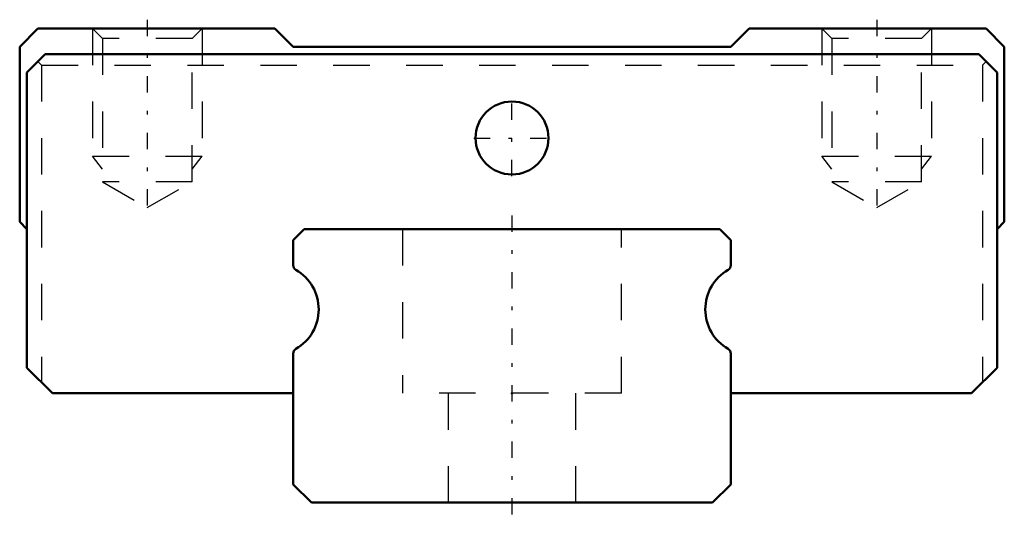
# Model space of a CAD drawing. Header units: millimetres. Extents: x -13.5 to 13.5, y -0.4 to 13.2.
import ezdxf

# ---------------------------------------------------------------- set-up
doc = ezdxf.new("R2010")
doc.units = ezdxf.units.MM
doc.linetypes.add('Center', pattern=[1.5, 0.45, -0.5, 0.05, -0.5])
doc.linetypes.add('Dashed', pattern=[2, 1, -1])
for name, color, linetype, lineweight in [('2d ConnectionPoints', 7, 'Continuous', 50), ('AM_0', 7, 'Continuous', 50), ('AM_5', 3, 'Continuous', 25), ('AM_7', 7, 'Center', 25), ('AM_9', 6, 'Dashed', 25)]:
    doc.layers.add(name, color=color, linetype=linetype, lineweight=lineweight)

# ---------------------------------------------------------------- blocks, each defined once
blk = doc.blocks.new('1_RSX12MUU1_Slider_0_in_RSX12MUU200LMG1250W8250001_2')
at = {"layer": 'AM_0'}
for p, q in [((-13, 13), (-13.5, 12.5)), ((-6.5, 13), (-13, 13)), ((-6, 12.5), (-6.5, 13)), ((6.5, 13), (6, 12.5)), ((13, 13), (6.5, 13)), ((13.5, 12.5), (13, 13)), ((-13.5, 12.5), (-13.5, 7.7)), ((6, 12.5), (-6, 12.5)), ((13.5, 7.7), (13.5, 12.5)), ((-12.8, 12.3), (-13.3, 11.8)), ((12.8, 12.3), (-12.8, 12.3)), ((13.3, 11.8), (12.8, 12.3)), ((-13.3, 11.8), (-13.3, 3.7)), ((13.3, 3.7), (13.3, 11.8)), ((-13.5, 7.7), (-13.3, 7.5)), ((13.3, 7.5), (13.5, 7.7)), ((-13.3, 3.7), (-12.6, 3)), ((12.6, 3), (13.3, 3.7)), ((-12.6, 3), (-6, 3)), ((6, 3), (12.6, 3))]:
    blk.add_line(p, q, dxfattribs=at)
blk.add_circle((0, 10), 1, dxfattribs=at)
at = {"layer": 'AM_5', "linetype": 'Dashed'}
for p, q in [((-11.5, 13), (-11.5, 9.5)), ((-8.5, 13), (-8.5, 9.5)), ((8.5, 13), (8.5, 9.5)), ((11.5, 13), (11.5, 9.5)), ((-11.229, 9.15), (-11.5, 9.5)), ((-11.5, 9.5), (-8.5, 9.5)), ((-8.77, 9.15), (-8.5, 9.5)), ((8.771, 9.15), (8.5, 9.5)), ((8.5, 9.5), (11.5, 9.5)), ((11.23, 9.15), (11.5, 9.5))]:
    blk.add_line(p, q, dxfattribs=at)
at = {"layer": 'AM_7'}
for p, q in [((-10, 13.245), (-10, 7.845)), ((10, 13.245), (10, 7.845)), ((0, 8.95), (0, 11.05)), ((-1.05, 10), (1.05, 10))]:
    blk.add_line(p, q, dxfattribs=at)
at = {"layer": 'AM_9'}
for p, q in [((-11.5, 13), (-11.229, 12.729)), ((-8.77, 12.729), (-8.5, 13)), ((8.5, 13), (8.771, 12.729)), ((11.23, 12.729), (11.5, 13)), ((-11.229, 12.729), (-11.229, 8.8)), ((-8.77, 12.729), (-11.229, 12.729)), ((-8.77, 8.8), (-8.77, 12.729)), ((8.771, 12.729), (8.771, 8.8)), ((11.23, 12.729), (8.771, 12.729)), ((11.23, 8.8), (11.23, 12.729)), ((-13, 12.1), (-12.9, 12)), ((-12.9, 12), (-12.9, 3.3)), ((-12.9, 12), (12.9, 12)), ((12.9, 12), (13, 12.1)), ((12.9, 12), (12.9, 3.3)), ((-8.77, 8.8), (-11.229, 8.8)), ((-11.229, 8.8), (-10, 8.09)), ((-10, 8.09), (-8.77, 8.8)), ((8.771, 8.8), (10, 8.09)), ((11.23, 8.8), (8.771, 8.8)), ((10, 8.09), (11.23, 8.8))]:
    blk.add_line(p, q, dxfattribs=at)
blk = doc.blocks.new('2_RSX12M20012_5_Track_0_in_RSX12MUU200LMG1250W8250001_2')
at = {"layer": 'AM_0'}
for p, q in [((-5.7, 7.5), (-6, 7.2)), ((5.7, 7.5), (-5.7, 7.5)), ((6, 7.2), (5.7, 7.5)), ((-6, 7.2), (-6, 6.512)), ((6, 6.512), (6, 7.2)), ((-6, 4.088), (-6, 0.5)), ((6, 0.5), (6, 4.088)), ((-6, 0.5), (-5.5, 0)), ((5.5, 0), (6, 0.5)), ((-5.5, 0), (5.5, 0))]:
    blk.add_line(p, q, dxfattribs=at)
for centre, radius, start, end in [((-5.85, 6.512), 0.15, 180, 240), ((5.85, 6.512), 0.15, 300, 0), ((-6.55, 5.3), 1.25, 300, 60), ((6.55, 5.3), 1.25, 120, 240), ((-5.85, 4.088), 0.15, 120, 180), ((5.85, 4.088), 0.15, 360, 60)]:
    blk.add_arc(centre, radius, start, end, dxfattribs=at)
at = {"layer": 'AM_7'}
blk.add_line((0, 7.875), (0, -0.375), dxfattribs=at)
at = {"layer": 'AM_9'}
for p, q in [((-3, 7.5), (-3, 3)), ((3, 3), (3, 7.5)), ((3, 3), (-3, 3)), ((-1.75, 3), (-1.75, 0)), ((1.75, 0), (1.75, 3))]:
    blk.add_line(p, q, dxfattribs=at)

msp = doc.modelspace()

# ---------------------------------------------------------------- linework, layer by layer
at = {"layer": '2d ConnectionPoints'}
for p in [(0, 3), (0, 0), (0, 0)]:
    msp.add_point(p, dxfattribs=at)

# ---------------------------------------------------------------- block references
for name in ['1_RSX12MUU1_Slider_0_in_RSX12MUU200LMG1250W8250001_2', '2_RSX12M20012_5_Track_0_in_RSX12MUU200LMG1250W8250001_2']:
    msp.add_blockref(name, (0, 0))

doc.saveas('drawing.dxf')
